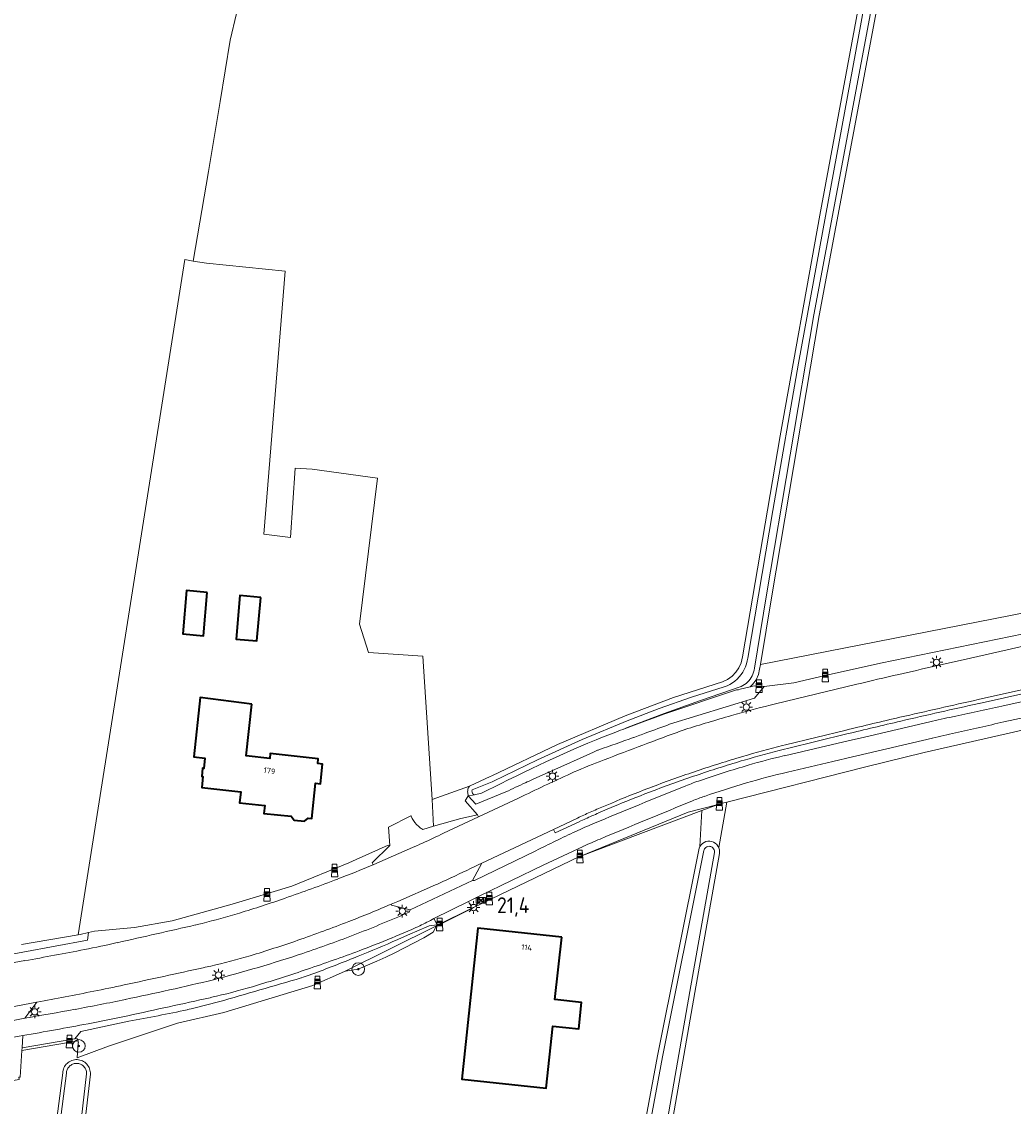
# Model space of a CAD drawing. Header units: metres. Extents: x 125158 to 132124, y 450612 to 454469.
# Tile 63 of 173: x 127079 to 127236, y 451581 to 451752. Entities that reach past the tile are written whole.
import ezdxf
from ezdxf.enums import TextEntityAlignment as Align

# ---------------------------------------------------------------- set-up
doc = ezdxf.new("R2010")
doc.units = ezdxf.units.M
doc.layers.get('0').update_dxf_attribs({"color": 8})
for name, color, linetype, lineweight in [('B-XX-GR-BOOM-S', 8, 'Continuous', 25), ('B-XX-IE-MEUBILAIR_WEGMEUBILAIR-S', 8, 'Continuous', 25), ('B-XX-KL-ET_LS_OV_LICHTMAST-S', 8, 'Continuous', 25), ('B-XX-OG-BEBOUWING-GV', 8, 'Continuous', 35), ('B-XX-OG-BEBOUWING-T18', 8, 'Continuous', 18), ('B-XX-OG-TERREIN_CULTUURSCHEIDING-GV', 8, 'Continuous', 18), ('B-XX-OG-WATER-GV', 8, 'Continuous', 18), ('B-XX-OG-WATER_SLOOT-GV', 8, 'Continuous', 18), ('B-XX-OG-WEG-GV', 8, 'Continuous', 18), ('B-XX-VW-HECTOMETRERING-S', 8, 'Continuous', 25)]:
    doc.layers.add(name, color=color, linetype=linetype, lineweight=lineweight)
doc.layers.add('TOPOT30', color=1, linetype='Continuous')
doc.styles.add('ISO', font='iso', dxfattribs={"height": 5})
doc.styles.add('NLCS-ISO', font='NLCS-ISO.ttf')
doc.styles.add('NLCS-ISO-M-T18', font='NLCS-ISO.ttf', dxfattribs={"height": 1.8})

# ---------------------------------------------------------------- blocks, each defined once
blk = doc.blocks.new('SIE-WEG_PAAL_GRENSPAAL-SO')
at = {"linetype": 'ByBlock', "lineweight": 18}
h = blk.add_hatch(color=0, dxfattribs=at)
h.dxf.hatch_style = 1
h.paths.add_polyline_path([(0.90625, -0.5), (0.875, 0), (-0.875, 0), (-0.90625, -0.5)])
h.paths.add_polyline_path([(-0.8125, 1), (-0.84375, 0.5), (0.84375, 0.5), (0.8125, 1)])
at = {"color": 0, "linetype": 'ByBlock', "lineweight": 18}
blk.add_lwpolyline([(-1, -2), (1, -2), (0.75, 2), (-0.75, 2)], close=True, dxfattribs=at)
for points in [[(0.875, 0), (-0.875, 0)], [(0.84375, 0.5), (-0.84375, 0.5)], [(0.8125, 1), (-0.8125, 1)], [(0.90625, -0.5), (-0.90625, -0.5)]]:
    blk.add_lwpolyline(points, dxfattribs=at)
blk = doc.blocks.new('SKL-ET_OV_LICHTMAST-SO')
at = {"color": 0, "linetype": 'ByBlock', "lineweight": 18}
for points in [[(-1.25, 0), (-2, 0)], [(-1.41, 1.41), (-0.88, 0.88)], [(0, 2), (0, 1.25)], [(0.88, 0.88), (1.41, 1.41)], [(2, 0), (1.25, 0)], [(-1.41, -1.41), (-0.88, -0.88)], [(0, -1.25), (0, -2)], [(0.88, -0.88), (1.41, -1.41)]]:
    blk.add_lwpolyline(points, dxfattribs=at)
blk.add_circle((0, 0), 1, dxfattribs=at)
blk = doc.blocks.new('SIE-WEG_PAAL_HECTOMETERPAAL-SO')
at = {"color": 0, "linetype": 'ByBlock', "lineweight": 18}
blk.add_lwpolyline([(-1.44375, -0.94375), (1.44375, -0.94375), (1.44375, 0.94375), (-1.44375, 0.94375)], close=True, dxfattribs=at)
at = {"color": 0, "linetype": 'ByBlock', "lineweight": 18, "style": 'NLCS-ISO'}
blk.add_text('hm', height=1.5, dxfattribs=at).set_placement((0, 0), align=Align.MIDDLE_CENTER)
blk = doc.blocks.new('SGR-BOOM_01-SO')
at = {"linetype": 'ByBlock', "lineweight": 18}
h = blk.add_hatch(color=0, dxfattribs=at)
h.dxf.hatch_style = 1
edge = h.paths.add_edge_path()
edge.add_arc((0, 0), 0.25, 0, 360)
at = {"color": 0, "linetype": 'ByBlock', "lineweight": 18}
for radius in [2, 0.25]:
    blk.add_circle((0, 0), radius, dxfattribs=at)
blk = doc.blocks.new('kilometerpaal')
at = {"color": 0}
for p, q in [((-0.44, 0.44), (0.44, -0.44)), ((-0.44, -0.44), (-0.44, 0.44)), ((0.44, 0.44), (-0.44, -0.44)), ((0.44, -0.44), (0.44, 0.44))]:
    blk.add_line(p, q, dxfattribs=at)
at = {"color": 0, "style": 'ISO'}
blk.add_attdef('KILOMETERPAAL', (0.59, 0.87), '', height=2.5, dxfattribs=at)

msp = doc.modelspace()

# ---------------------------------------------------------------- linework, layer by layer
at = {"layer": 'B-XX-OG-BEBOUWING-GV'}
for points in [[(127108.13, 451662), (127104.84, 451662.29), (127104.24, 451655.42), (127107.53, 451655.13)], [(127116.62, 451661.2), (127113.29, 451661.52), (127112.69, 451654.62), (127115.96, 451654.34)], [(127115.17, 451644.31), (127106.99, 451645.35), (127105.99, 451635.96), (127107.74, 451635.78), (127107.56, 451634.13), (127107.39, 451634.15), (127107.26, 451632.85), (127107.42, 451632.84), (127107.24, 451631.09), (127113.41, 451630.43), (127113.22, 451628.68), (127117.22, 451628.26), (127117.08, 451627), (127121.39, 451626.55), (127121.88, 451625.95), (127123.49, 451625.78), (127124.1, 451626.28), (127124.65, 451626.22), (127125.26, 451631.81), (127126.05, 451631.71), (127126.37, 451634.81), (127125.6, 451634.91), (127125.68, 451635.64), (127118.1, 451636.47), (127118.02, 451635.71), (127114.26, 451636.12)], [(127164.19, 451607.41), (127150.94, 451608.84), (127148.37, 451584.96), (127161.74, 451583.52), (127162.8, 451593.33), (127166.89, 451592.89), (127167.35, 451597.08), (127163.13, 451597.54)]]:
    msp.add_lwpolyline(points, close=True, dxfattribs=at)
at = {"layer": 'B-XX-OG-TERREIN_CULTUURSCHEIDING-GV'}
for points in [[(127240.99, 451900.01), (127233.37, 451858.93), (127228.7, 451836.54), (127223.98, 451808.64), (127218.1, 451776.06), (127204.92, 451705.81), (127197.43, 451661.46), (127195.63, 451650.56), (127240.59, 451659.42)], [(127112.77, 451753.66), (127111.72, 451749.42), (127110.15, 451739.71), (127108.33, 451728.65), (127105.9, 451714.46), (127107.99, 451714.12), (127120.43, 451712.87), (127117.08, 451671.24), (127121.31, 451670.71), (127122.02, 451681.65), (127124.7, 451681.5), (127135.07, 451680.06), (127132.23, 451656.95), (127133.61, 451652.5), (127142.21, 451651.88), (127143.72, 451629.2), (127149.62, 451631.32), (127149.7, 451631.36), (127152.88, 451632.85), (127153.13, 451632.94), (127163.52, 451637.91), (127174.21, 451642.48), (127181.88, 451645.34), (127189.61, 451647.85), (127190.43, 451648.22), (127191.15, 451648.72), (127191.76, 451649.35), (127192.24, 451650.07), (127192.59, 451650.87), (127192.8, 451651.78), (127198.75, 451686.77), (127205.05, 451721.72), (127215.55, 451778.6)], [(127078.74, 451606.24), (127087.7, 451607.79), (127104.55, 451714.68), (127105.9, 451714.46), (127108.33, 451728.65), (127110.15, 451739.71), (127111.72, 451749.42), (127112.77, 451753.66)], [(127142.21, 451624.48), (127143.93, 451624.98), (127143.72, 451629.2), (127142.21, 451651.88), (127133.61, 451652.5), (127132.23, 451656.95), (127135.07, 451680.06), (127124.7, 451681.5), (127122.02, 451681.65), (127121.31, 451670.71), (127117.08, 451671.24), (127120.43, 451712.87), (127107.99, 451714.12), (127105.9, 451714.46), (127104.55, 451714.68), (127087.7, 451607.79)], [(127244, 451641.78), (127221.54, 451636.64), (127212.33, 451634.41), (127190.29, 451628.8), (127189.03, 451621.59), (127189.05, 451621.55), (127189.13, 451621.25), (127189.16, 451620.94), (127189.13, 451620.68), (127185.24, 451598.68), (127175.69, 451543.98)], [(127171.16, 451544.58), (127179.37, 451588.61), (127185.88, 451621.25), (127185.94, 451621.49), (127186.07, 451621.78), (127186.36, 451627.46), (127167.08, 451620.2), (127167.01, 451620.17), (127150.26, 451612.11), (127150, 451611.98), (127144.89, 451609.44), (127144.55, 451609.27), (127144.4, 451609.2), (127143.85, 451608.19), (127142.37, 451607.33), (127140.86, 451606.51), (127139.35, 451605.71), (127137.81, 451604.94), (127136.38, 451604.26), (127134.94, 451603.6), (127133.48, 451602.97), (127132.01, 451602.36), (127130, 451602.03), (127129.83, 451602.01), (127124.8, 451599.79), (127110.75, 451595.52), (127103.41, 451593.79), (127092.48, 451590.19), (127087.52, 451588.33), (127087.69, 451590.69), (127087.73, 451590.7), (127087.7, 451590.84), (127087.68, 451590.99), (127078.8, 451589.49), (127078.51, 451585.28)], [(127087.7, 451607.79), (127088.02, 451607.84), (127089.32, 451608.16), (127090.29, 451608.39), (127096.61, 451608.97), (127102.59, 451610.02), (127112.04, 451612.62), (127121.52, 451615.5), (127130.52, 451619.21), (127131.66, 451619.72), (127136.76, 451622.01), (127137.01, 451621.95), (127136.8, 451624.83), (127140.34, 451626.63), (127140.36, 451626.58), (127140.53, 451626.23), (127140.53, 451626.23), (127140.73, 451625.9), (127140.97, 451625.57), (127140.97, 451625.57), (127141.24, 451625.25)], [(127079.18, 451538.96), (127085.26, 451585.95), (127085.27, 451586.12), (127085.31, 451586.34), (127085.37, 451586.54), (127085.45, 451586.75), (127085.55, 451586.94), (127085.67, 451587.12), (127085.8, 451587.29), (127085.95, 451587.44), (127086.12, 451587.58), (127086.3, 451587.7), (127086.49, 451587.81), (127086.68, 451587.89), (127086.89, 451587.96), (127087.1, 451588), (127087.32, 451588.03), (127087.53, 451588.03), (127087.75, 451588.01), (127087.96, 451587.97), (127088.17, 451587.91), (127088.37, 451587.83), (127088.56, 451587.73), (127088.74, 451587.61), (127088.91, 451587.47), (127089.06, 451587.32), (127089.2, 451587.15), (127089.32, 451586.97), (127089.42, 451586.78), (127089.5, 451586.58), (127089.57, 451586.38), (127089.61, 451586.17), (127089.63, 451585.95), (127089.63, 451585.73), (127086.5, 451558.54)]]:
    msp.add_lwpolyline(points, dxfattribs=at)
for points in [[(127104.24, 451655.42), (127104.84, 451662.29), (127108.13, 451662), (127107.53, 451655.13)], [(127112.69, 451654.62), (127113.29, 451661.52), (127116.62, 451661.2), (127115.96, 451654.34)], [(127239.99, 451656.09), (127240.59, 451659.42), (127195.63, 451650.56), (127195.51, 451649.83), (127195.33, 451648.99), (127194.95, 451648.14), (127194.4, 451647.4), (127194.01, 451647.05), (127194.65, 451647.2), (127195.41, 451647.17), (127196.23, 451647.09), (127200.93, 451647.68), (127205.88, 451648.85), (127214.63, 451650.77), (127239.29, 451655.85)], [(127105.99, 451635.96), (127106.99, 451645.35), (127115.17, 451644.31), (127114.26, 451636.12), (127118.02, 451635.71), (127118.1, 451636.47), (127125.68, 451635.64), (127125.6, 451634.91), (127126.37, 451634.81), (127126.05, 451631.71), (127125.26, 451631.81), (127124.65, 451626.22), (127124.1, 451626.28), (127123.49, 451625.78), (127121.88, 451625.95), (127121.39, 451626.55), (127117.08, 451627), (127117.22, 451628.26), (127113.22, 451628.68), (127113.41, 451630.43), (127107.24, 451631.09), (127107.42, 451632.84), (127107.26, 451632.85), (127107.39, 451634.15), (127107.56, 451634.13), (127107.74, 451635.78)], [(127149.57, 451631.25), (127149.62, 451631.32), (127143.72, 451629.2), (127143.93, 451624.98), (127148.25, 451626.23), (127150.88, 451626.81), (127148.91, 451629.01), (127149.4, 451629.77), (127149.32, 451630.28), (127149.31, 451630.42), (127149.32, 451630.57), (127149.34, 451630.72), (127149.37, 451630.86), (127149.42, 451630.99), (127149.49, 451631.13)], [(127189.03, 451621.59), (127190.29, 451628.8), (127189.14, 451628.51), (127188.94, 451628.43), (127186.36, 451627.46), (127186.07, 451621.78), (127186.25, 451622.03), (127186.47, 451622.25), (127186.73, 451622.42), (127187.02, 451622.54), (127187.32, 451622.6), (127187.63, 451622.6), (127187.94, 451622.55), (127188.23, 451622.44), (127188.49, 451622.28), (127188.72, 451622.07), (127188.91, 451621.83)], [(127148.37, 451584.96), (127150.94, 451608.84), (127164.19, 451607.41), (127163.13, 451597.54), (127167.35, 451597.08), (127166.89, 451592.89), (127162.8, 451593.33), (127161.74, 451583.52)]]:
    msp.add_lwpolyline(points, close=True, dxfattribs=at)
for centre, radius, start, end in [((127144.54, 451628.37), 4.54, 223.4121, 231.2731), ((127144.54, 451628.39), 4.56, 231.3458, 239.1825)]:
    msp.add_arc(centre, radius, start, end, dxfattribs=at)
at = {"layer": 'B-XX-OG-WATER-GV'}
for points in [[(127216.39, 451778.45), (127205.9, 451721.57), (127201.66, 451698.27), (127197.57, 451674.95), (127193.64, 451651.61), (127193.55, 451651.14), (127193.43, 451650.68), (127193.27, 451650.23), (127193.07, 451649.8), (127192.84, 451649.38), (127192.57, 451648.99), (127192.27, 451648.62), (127191.94, 451648.28), (127191.58, 451647.97), (127191.19, 451647.69), (127190.79, 451647.44), (127190.36, 451647.23), (127189.92, 451647.05), (127184.74, 451645.41), (127179.61, 451643.62), (127174.53, 451641.68), (127167.41, 451638.7), (127160.37, 451635.51), (127153.38, 451632.13), (127153.19, 451632.02), (127150.02, 451630.74), (127150.01, 451630.71), (127149.99, 451630.61), (127149.99, 451630.51), (127150.01, 451630.41), (127150.04, 451630.32), (127150.08, 451630.22), (127150.14, 451630.14), (127150.21, 451630.07), (127150.29, 451630.01), (127150.38, 451629.97), (127150.38, 451629.97), (127151.49, 451630.19), (127154.51, 451631.68), (127155.75, 451632.31), (127156.99, 451632.92), (127158.24, 451633.53), (127159.49, 451634.13), (127161.68, 451635.17), (127163.89, 451636.18), (127166.1, 451637.17), (127168.32, 451638.14), (127169.62, 451638.66), (127170.92, 451639.17), (127172.22, 451639.68), (127173.52, 451640.19), (127173.86, 451640.32), (127174.72, 451640.66), (127180.41, 451642.81), (127186.13, 451644.87), (127192.56, 451647.11), (127192.84, 451647.25), (127193.1, 451647.41), (127193.35, 451647.59), (127193.59, 451647.8), (127193.8, 451648.02), (127194, 451648.27), (127194.17, 451648.52), (127194.32, 451648.8), (127194.45, 451649.08), (127194.55, 451649.38), (127194.62, 451649.68), (127194.67, 451649.99), (127196.58, 451661.6), (127204.08, 451705.96), (127217.26, 451776.22)], [(127181.27, 451641.12), (127194.7, 451645.27), (127196.23, 451647.09), (127195.41, 451647.17), (127194.65, 451647.2), (127194.01, 451647.05), (127192.43, 451646.68), (127192.15, 451646.6), (127192.13, 451646.6), (127192.13, 451646.6), (127191.83, 451646.55), (127180.35, 451642.74), (127178.64, 451642.11), (127176.93, 451641.48), (127175.22, 451640.84), (127173.86, 451640.32), (127173.52, 451640.19), (127172.22, 451639.68), (127170.92, 451639.17), (127169.62, 451638.66), (127168.32, 451638.14), (127166.1, 451637.17), (127163.89, 451636.18), (127161.68, 451635.17), (127159.49, 451634.13), (127158.24, 451633.53), (127156.99, 451632.92), (127155.75, 451632.31), (127154.51, 451631.68), (127151.49, 451630.19), (127150.38, 451629.97), (127150.1, 451629.91)], [(127159.67, 451632.41), (127165.61, 451635.09), (127166.08, 451635.3), (127169.22, 451636.72), (127169.63, 451636.9)], [(127150.1, 451629.91), (127149.4, 451629.77), (127150.6, 451628.45), (127155.37, 451630.42)], [(127174.9, 451544.12), (127184.45, 451598.82), (127188.34, 451620.83), (127188.35, 451620.98), (127188.34, 451621.12), (127188.3, 451621.26), (127188.23, 451621.4), (127188.1, 451621.57), (127187.98, 451621.66), (127187.79, 451621.76), (127187.65, 451621.79), (127187.51, 451621.8), (127187.3, 451621.78), (127187.15, 451621.73), (127186.98, 451621.61), (127186.87, 451621.51), (127186.78, 451621.39), (127186.72, 451621.26), (127186.68, 451621.12), (127180.16, 451588.46), (127171.95, 451544.44)], [(127047.52, 451599.44), (127056.74, 451600.97), (127078.95, 451605.04), (127089.18, 451606.96), (127089.32, 451608.16), (127088.02, 451607.84), (127087.7, 451607.79), (127078.74, 451606.24)], [(127085.92, 451558.61), (127089.04, 451585.76), (127089.04, 451585.9), (127089.03, 451586.04), (127089.01, 451586.18), (127088.97, 451586.32), (127088.92, 451586.45), (127088.86, 451586.58), (127088.79, 451586.7), (127088.71, 451586.81), (127088.62, 451586.92), (127088.52, 451587.02), (127088.42, 451587.11), (127088.3, 451587.19), (127088.18, 451587.26), (127088.05, 451587.32), (127087.92, 451587.37), (127087.79, 451587.4), (127087.65, 451587.43), (127087.51, 451587.44), (127087.37, 451587.44), (127087.23, 451587.43), (127087.09, 451587.4), (127086.95, 451587.36), (127086.82, 451587.31), (127086.7, 451587.25), (127086.58, 451587.18), (127086.46, 451587.1), (127086.35, 451587.01), (127086.26, 451586.91), (127086.17, 451586.8), (127086.09, 451586.69), (127086.02, 451586.57), (127085.96, 451586.44), (127085.91, 451586.3), (127085.88, 451586.17), (127085.86, 451586.03), (127085.85, 451585.89), (127079.76, 451538.87)]]:
    msp.add_lwpolyline(points, dxfattribs=at)
for centre, radius, start, end in [((126843.22, 452550.45), 970.13, 290.15747, 290.393), ((127077.86, 451910.85), 288.85, 289.7625, 290.1853), ((126912.58, 452370.48), 777.29, 289.34703, 289.77219)]:
    msp.add_arc(centre, radius, start, end, dxfattribs=at)
at = {"layer": 'B-XX-OG-WATER-GV', "extrusion": (0, 0, -1)}
for centre, radius, start, end in [((-127171.99, 451631.66), 5.75, 65.7615, 70.6789), ((-127220.15, 451498.38), 147.04, 65.1865, 65.7164), ((-127539.3, 450808.03), 907.6, 64.97489, 65.1881)]:
    msp.add_arc(centre, radius, start, end, dxfattribs=at)
at = {"layer": 'B-XX-OG-WATER_SLOOT-GV'}
for points in [[(127215.55, 451778.6), (127205.05, 451721.72), (127198.75, 451686.77), (127192.8, 451651.78), (127192.59, 451650.87), (127192.24, 451650.07), (127191.76, 451649.35), (127191.15, 451648.72), (127190.43, 451648.22), (127189.61, 451647.85), (127181.88, 451645.34), (127174.21, 451642.48), (127163.52, 451637.91), (127153.13, 451632.94), (127152.88, 451632.85), (127149.7, 451631.36), (127149.62, 451631.32), (127149.57, 451631.25), (127149.49, 451631.13), (127149.42, 451630.99), (127149.37, 451630.86), (127149.34, 451630.72), (127149.32, 451630.57), (127149.31, 451630.42), (127149.32, 451630.28), (127149.4, 451629.77), (127150.1, 451629.91), (127150.38, 451629.97), (127150.38, 451629.97), (127150.29, 451630.01), (127150.21, 451630.07), (127150.14, 451630.14), (127150.08, 451630.22), (127150.04, 451630.32), (127150.01, 451630.41), (127149.99, 451630.51), (127149.99, 451630.61), (127150.01, 451630.71), (127150.02, 451630.74), (127153.19, 451632.02), (127153.38, 451632.13), (127160.37, 451635.51), (127167.41, 451638.7), (127174.53, 451641.68), (127179.61, 451643.62), (127184.74, 451645.41), (127189.92, 451647.05), (127190.36, 451647.23), (127190.79, 451647.44), (127191.19, 451647.69), (127191.58, 451647.97), (127191.94, 451648.28), (127192.27, 451648.62), (127192.57, 451648.99), (127192.84, 451649.38), (127193.07, 451649.8), (127193.27, 451650.23), (127193.43, 451650.68), (127193.55, 451651.14), (127193.64, 451651.61), (127197.57, 451674.95), (127201.66, 451698.27), (127205.9, 451721.57), (127216.39, 451778.45)], [(127217.26, 451776.22), (127204.08, 451705.96), (127196.58, 451661.6), (127194.67, 451649.99), (127194.62, 451649.68), (127194.55, 451649.38), (127194.45, 451649.08), (127194.32, 451648.8), (127194.17, 451648.52), (127194, 451648.27), (127193.8, 451648.02), (127193.59, 451647.8), (127193.35, 451647.59), (127193.1, 451647.41), (127192.84, 451647.25), (127192.56, 451647.11), (127186.13, 451644.87), (127180.41, 451642.81), (127174.72, 451640.66), (127173.86, 451640.32), (127175.22, 451640.84), (127176.93, 451641.48), (127178.64, 451642.11), (127180.35, 451642.74), (127191.83, 451646.55), (127192.13, 451646.6), (127192.13, 451646.6), (127192.15, 451646.6), (127192.43, 451646.68), (127194.01, 451647.05), (127194.4, 451647.4), (127194.95, 451648.14), (127195.33, 451648.99), (127195.51, 451649.83), (127195.63, 451650.56), (127197.43, 451661.46), (127204.92, 451705.81), (127218.1, 451776.06)], [(127175.69, 451543.98), (127185.24, 451598.68), (127189.13, 451620.68), (127189.16, 451620.94), (127189.13, 451621.25), (127189.05, 451621.55), (127189.03, 451621.59), (127188.91, 451621.83), (127188.72, 451622.07), (127188.49, 451622.28), (127188.23, 451622.44), (127187.94, 451622.55), (127187.63, 451622.6), (127187.32, 451622.6), (127187.02, 451622.54), (127186.73, 451622.42), (127186.47, 451622.25), (127186.25, 451622.03), (127186.07, 451621.78), (127185.94, 451621.49), (127185.88, 451621.25), (127179.37, 451588.61), (127171.16, 451544.58)], [(127171.95, 451544.44), (127180.16, 451588.46), (127186.68, 451621.12), (127186.72, 451621.26), (127186.78, 451621.39), (127186.87, 451621.51), (127186.98, 451621.61), (127187.15, 451621.73), (127187.3, 451621.78), (127187.51, 451621.8), (127187.65, 451621.79), (127187.79, 451621.76), (127187.98, 451621.66), (127188.1, 451621.57), (127188.23, 451621.4), (127188.3, 451621.26), (127188.34, 451621.12), (127188.35, 451620.98), (127188.34, 451620.83), (127184.45, 451598.82), (127174.9, 451544.12)], [(127086.5, 451558.54), (127089.63, 451585.73), (127089.63, 451585.95), (127089.61, 451586.17), (127089.57, 451586.38), (127089.5, 451586.58), (127089.42, 451586.78), (127089.32, 451586.97), (127089.2, 451587.15), (127089.06, 451587.32), (127088.91, 451587.47), (127088.74, 451587.61), (127088.56, 451587.73), (127088.37, 451587.83), (127088.17, 451587.91), (127087.96, 451587.97), (127087.75, 451588.01), (127087.53, 451588.03), (127087.32, 451588.03), (127087.1, 451588), (127086.89, 451587.96), (127086.68, 451587.89), (127086.49, 451587.81), (127086.3, 451587.7), (127086.12, 451587.58), (127085.95, 451587.44), (127085.8, 451587.29), (127085.67, 451587.12), (127085.55, 451586.94), (127085.45, 451586.75), (127085.37, 451586.54), (127085.31, 451586.34), (127085.27, 451586.12), (127085.26, 451585.95), (127079.18, 451538.96)], [(127079.76, 451538.87), (127085.85, 451585.89), (127085.86, 451586.03), (127085.88, 451586.17), (127085.91, 451586.3), (127085.96, 451586.44), (127086.02, 451586.57), (127086.09, 451586.69), (127086.17, 451586.8), (127086.26, 451586.91), (127086.35, 451587.01), (127086.46, 451587.1), (127086.58, 451587.18), (127086.7, 451587.25), (127086.82, 451587.31), (127086.95, 451587.36), (127087.09, 451587.4), (127087.23, 451587.43), (127087.37, 451587.44), (127087.51, 451587.44), (127087.65, 451587.43), (127087.79, 451587.4), (127087.92, 451587.37), (127088.05, 451587.32), (127088.18, 451587.26), (127088.3, 451587.19), (127088.42, 451587.11), (127088.52, 451587.02), (127088.62, 451586.92), (127088.71, 451586.81), (127088.79, 451586.7), (127088.86, 451586.58), (127088.92, 451586.45), (127088.97, 451586.32), (127089.01, 451586.18), (127089.03, 451586.04), (127089.04, 451585.9), (127089.04, 451585.76), (127085.92, 451558.61)]]:
    msp.add_lwpolyline(points, dxfattribs=at)
at = {"layer": 'B-XX-OG-WEG-GV'}
for points in [[(127228.87, 451651.59), (127241.13, 451654.36), (127242.05, 451654.57), (127245.75, 451655.4), (127264.18, 451659.4), (127269.22, 451663.36), (127269.14, 451663.82), (127265.66, 451661.77), (127264.45, 451660.71), (127241.91, 451655.97), (127241.06, 451656.46), (127240.68, 451656.33), (127239.99, 451656.09), (127239.29, 451655.85), (127214.63, 451650.77), (127205.88, 451648.85), (127200.93, 451647.68), (127196.23, 451647.09), (127194.7, 451645.27), (127181.27, 451641.12)], [(127242.05, 451654.57), (127241.13, 451654.36), (127228.87, 451651.59)], [(127230.21, 451644.41), (127242.75, 451647.23), (127247.32, 451648.26), (127263.37, 451651.62), (127266.43, 451652.18), (127266.64, 451651.21), (127266.66, 451651.14), (127273.59, 451652.64), (127273.16, 451654.56), (127265.38, 451652.81), (127247.18, 451648.87), (127243.52, 451648.05), (127242.62, 451647.84), (127230.08, 451645.03)], [(127233.8, 451644), (127243.03, 451646.02), (127243.94, 451646.22), (127253.07, 451648.21), (127266.66, 451651.14), (127266.64, 451651.21), (127266.43, 451652.18), (127263.37, 451651.62), (127247.32, 451648.26), (127242.75, 451647.23), (127230.21, 451644.41)], [(127212.33, 451634.41), (127221.54, 451636.64), (127244, 451641.78), (127249.57, 451643.06), (127267.62, 451646.92), (127272.55, 451647.98), (127273.2, 451648.03), (127272.9, 451649.79), (127257.68, 451646.51), (127244.51, 451643.7), (127243.6, 451643.51), (127234.16, 451641.5)], [(127230.08, 451645.03), (127242.62, 451647.84), (127243.52, 451648.05)], [(127197.18, 451644.13), (127198.04, 451644.34), (127210.86, 451647.45)], [(127210.86, 451647.45), (127198.04, 451644.34), (127197.18, 451644.13)], [(127243.94, 451646.22), (127243.03, 451646.02), (127233.8, 451644)], [(127234.16, 451641.5), (127243.6, 451643.51), (127244.51, 451643.7)], [(127199.45, 451636.15), (127205.24, 451637.5), (127209.51, 451638.49), (127212.12, 451639.1), (127222.41, 451641.49)], [(127222.41, 451641.49), (127212.12, 451639.1), (127209.51, 451638.49), (127205.24, 451637.5), (127199.45, 451636.15)], [(127209.17, 451640.2), (127199.62, 451637.87), (127199.14, 451637.75)], [(127199.14, 451637.75), (127199.62, 451637.87), (127209.17, 451640.2)], [(127199.42, 451637.18), (127199.9, 451637.3), (127209.29, 451639.59)], [(127209.29, 451639.59), (127199.9, 451637.3), (127199.42, 451637.18)], [(127222.83, 451638.91), (127210.87, 451636.12), (127210.22, 451635.97), (127207.09, 451635.24), (127199.91, 451633.55)], [(127199.91, 451633.55), (127207.09, 451635.24), (127210.22, 451635.97), (127210.87, 451636.12), (127222.83, 451638.91)], [(127169.22, 451636.72), (127166.08, 451635.3), (127165.61, 451635.09), (127159.67, 451632.41)], [(127169.63, 451636.9), (127169.22, 451636.72)], [(127161.27, 451618.81), (127151.26, 451613.96), (127149.44, 451613.07), (127149.99, 451611.99), (127144.54, 451609.31), (127144.55, 451609.27), (127144.89, 451609.44), (127150, 451611.98), (127150.26, 451612.11), (127167.01, 451620.17), (127167.08, 451620.2), (127184.18, 451627.21), (127188.94, 451628.43), (127189.14, 451628.51), (127190.29, 451628.8), (127212.33, 451634.41)], [(127157.38, 451629.43), (127151.04, 451626.46), (127148.64, 451625.34)], [(127155.37, 451630.42), (127150.6, 451628.45), (127149.4, 451629.77), (127148.91, 451629.01), (127150.88, 451626.81), (127151.04, 451626.46), (127157.38, 451629.43)], [(127172.79, 451628.95), (127172.1, 451628.65), (127169.76, 451627.66)], [(127172.1, 451628.65), (127172.79, 451628.95)], [(127169.76, 451627.66), (127172.1, 451628.65)], [(127170.04, 451627.09), (127172.38, 451628.08), (127173.07, 451628.37)], [(127173.07, 451628.37), (127172.38, 451628.08), (127170.04, 451627.09)], [(127141.24, 451625.25), (127140.97, 451625.57), (127140.97, 451625.57), (127140.73, 451625.9), (127140.53, 451626.23), (127140.53, 451626.23), (127140.36, 451626.58), (127140.34, 451626.63), (127136.8, 451624.83), (127137.01, 451621.95), (127134.22, 451619.18), (127134.36, 451618.89)], [(127145.52, 451623.88), (127148.64, 451625.34), (127151.04, 451626.46), (127150.88, 451626.81), (127148.25, 451626.23), (127143.93, 451624.98), (127142.21, 451624.48)], [(127148.64, 451625.34), (127145.52, 451623.88)], [(127166.98, 451625.7), (127163.17, 451623.92), (127162.89, 451624.49), (127151.54, 451619.15), (127150.09, 451616.38), (127150.41, 451616.39), (127160.09, 451621.1)], [(127151.54, 451619.15), (127162.89, 451624.49), (127166.7, 451626.28)], [(127166.7, 451626.28), (127162.89, 451624.49), (127163.17, 451623.92), (127166.98, 451625.7)], [(127134.36, 451618.89), (127134.22, 451619.18), (127137.01, 451621.95), (127136.76, 451622.01), (127131.66, 451619.72), (127130.52, 451619.21), (127121.52, 451615.5), (127112.04, 451612.62), (127102.59, 451610.02), (127096.61, 451608.97), (127090.29, 451608.39), (127089.32, 451608.16), (127089.18, 451606.96), (127078.95, 451605.04), (127056.74, 451600.97), (127047.52, 451599.44)], [(127134.36, 451618.89), (127135.4, 451619.34), (127140.59, 451621.59)], [(127140.59, 451621.59), (127135.4, 451619.34)], [(127160.09, 451621.1), (127150.41, 451616.39), (127150.09, 451616.38)], [(127135.4, 451619.34), (127134.36, 451618.89)], [(127138.27, 451613.09), (127137.23, 451612.64), (127137.29, 451612.51), (127140.2, 451611.73), (127150.09, 451616.38), (127151.54, 451619.15)], [(127151.26, 451613.96), (127161.27, 451618.81)], [(127137.23, 451612.64), (127138.27, 451613.09), (127144.21, 451615.7)], [(127144.21, 451615.7), (127138.27, 451613.09)], [(127150.09, 451616.38), (127140.2, 451611.73), (127140.07, 451611.39)], [(127143.98, 451610.35), (127149.44, 451613.07), (127151.26, 451613.96)], [(127140.07, 451611.39), (127140.2, 451611.73), (127137.29, 451612.51), (127137.23, 451612.64)], [(127137.39, 451606.67), (127138.25, 451607.04), (127140.3, 451607.94), (127141.29, 451608.38), (127143.21, 451609.24), (127144.5, 451609.39), (127143.98, 451610.35)], [(127095.72, 451594.11), (127088.11, 451592.49), (127087.18, 451591.32), (127087.56, 451591.39), (127087.68, 451590.99), (127087.7, 451590.84), (127087.73, 451590.7), (127087.69, 451590.69), (127087.52, 451588.33), (127092.48, 451590.19), (127103.41, 451593.79), (127110.75, 451595.52), (127124.8, 451599.79), (127129.83, 451602.01), (127144.4, 451609.2), (127144.5, 451609.39), (127143.21, 451609.24), (127141.29, 451608.38), (127140.3, 451607.94), (127138.25, 451607.04)], [(127143.85, 451608.19), (127144.4, 451609.2), (127129.83, 451602.01), (127130, 451602.03), (127132.01, 451602.36)], [(127140.47, 451608.64), (127137.94, 451607.56), (127137.25, 451607.26)], [(127137.25, 451607.26), (127137.94, 451607.56), (127140.47, 451608.64)], [(127140.86, 451606.51), (127142.37, 451607.33), (127143.85, 451608.19)], [(127138.25, 451607.04), (127137.39, 451606.67)], [(127137.81, 451604.94), (127139.35, 451605.71), (127140.86, 451606.51)], [(127134.94, 451603.6), (127136.38, 451604.26), (127137.81, 451604.94)], [(127046.39, 451600.48), (127046.13, 451600.44), (127046.32, 451599.54), (127048.7, 451598.01), (127066.58, 451601.35), (127079.26, 451603.7)], [(127079.26, 451603.7), (127066.58, 451601.35), (127048.7, 451598.01)], [(127132.01, 451602.36), (127133.48, 451602.97), (127134.94, 451603.6)], [(127049.92, 451591.26), (127053.01, 451591.81), (127068.04, 451594.66), (127081.17, 451597.13)], [(127081.17, 451597.13), (127079.27, 451594.61)], [(127079.27, 451594.61), (127070.18, 451592.82)], [(127078.82, 451589.88), (127087.18, 451591.32), (127088.11, 451592.49), (127095.72, 451594.11)], [(127072.38, 451590.64), (127073.15, 451590.8), (127078.36, 451591.74), (127078.96, 451591.84)], [(127078.96, 451591.84), (127078.82, 451589.88)]]:
    msp.add_lwpolyline(points, dxfattribs=at)
for points in [[(127188.94, 451628.43), (127184.18, 451627.21), (127167.08, 451620.2), (127186.36, 451627.46)], [(127144.5, 451609.39), (127144.54, 451609.31), (127149.99, 451611.99), (127149.44, 451613.07), (127143.98, 451610.35)], [(127144.4, 451609.2), (127144.55, 451609.27), (127144.54, 451609.31), (127144.5, 451609.39)], [(127081.17, 451597.13), (127068.04, 451594.66), (127070.18, 451592.82), (127079.27, 451594.61)], [(127078.82, 451589.88), (127078.96, 451591.84), (127078.36, 451591.74), (127073.15, 451590.8), (127072.38, 451590.64), (127072.8, 451589.06), (127072.91, 451588.59), (127073.82, 451584.49), (127074.07, 451584.54), (127074.13, 451584.21), (127078.37, 451584.89), (127078.31, 451585.25), (127078.51, 451585.28), (127078.8, 451589.49)], [(127078.8, 451589.49), (127087.68, 451590.99), (127087.56, 451591.39), (127087.18, 451591.32), (127078.82, 451589.88)]]:
    msp.add_lwpolyline(points, close=True, dxfattribs=at)
at = {"layer": 'B-XX-OG-WEG-GV', "extrusion": (0, 0, -1)}
for centre, radius, start, end in [((-127623.31, 449884), 1811.06, 77.05168, 77.42041), ((-127355.52, 451048.93), 615.75, 76.41226, 77.04707), ((-127550.16, 450200.77), 1479.3, 77.01241, 77.50393), ((-127536.32, 450262.01), 1415.9, 77.00093, 77.51426), ((-127239.84, 451471.73), 177.61, 74.0484, 76.1015), ((-127529.88, 450262.32), 1413.05, 77.58299, 77.90523), ((-126843.22, 452550.45), 970.13, 249.607, 249.84253), ((-127262.2, 451393.53), 258.94, 72.3512, 74.0469), ((-127374.08, 450964.32), 695.71, 76.28776, 77.00961), ((-127374.91, 450960.54), 698.95, 76.29334, 77.01351), ((-127291.93, 451342.81), 306.67, 76.8964, 77.5919), ((-128007.31, 448220.42), 3507.35, 77.13647, 77.2653), ((-128108.1, 449167.64), 2639.82, 69.187, 69.47261), ((-127077.86, 451910.85), 288.85, 249.8147, 250.2375), ((-127192.12, 451613.88), 27.71, 69.5457, 72.3109), ((-127405.1, 450857.36), 802.53, 76.87203, 77.13874), ((-126912.58, 452370.48), 777.29, 250.22781, 250.65297), ((-127236.61, 451487.97), 154.4, 73.5052, 75.9526), ((-127249.22, 451445.21), 198.98, 71.3662, 73.5188), ((-127236.89, 451487.39), 154.4, 73.5052, 75.9526), ((-127223.08, 451534.58), 104.29, 73.6255, 76.905), ((-127198.06, 451561.7), 78.63, 65.6441, 69.1851), ((-127249.5, 451444.64), 198.98, 71.3662, 73.5188), ((-127245.24, 451459), 183.05, 71.1611, 73.6396), ((-127279.53, 451381.57), 276.32, 63.7638, 65.6584), ((-127258.4, 451417.9), 227.79, 69.4732, 71.3733), ((-127258.68, 451417.33), 227.79, 69.4732, 71.3733), ((-127200.42, 451590.36), 44.25, 67.9826, 71.162), ((-127228.89, 451510.29), 126.62, 73.7307, 76.7683), ((-127882.55, 449904.9), 1862.52, 67.47712, 67.96667), ((-127232.16, 451487.9), 153.03, 67.1725, 69.4864), ((-127232.44, 451487.32), 153.03, 67.1725, 69.4864), ((-127231.77, 451500.51), 136.81, 70.7977, 73.7229), ((-128078.41, 449447.13), 2357.74, 67.34529, 67.72977), ((-127199.26, 451593.84), 37.99, 67.7527, 70.7962), ((-127240.21, 451468.6), 173.98, 65.0039, 65.7293), ((-127190.4, 451579.21), 52.66, 65.6707, 66.935), ((-127190.68, 451578.64), 52.66, 65.6707, 66.935), ((-127192.96, 451567.84), 62.26, 64.7758, 67.4701), ((-127240.49, 451468.02), 173.98, 65.0039, 65.7293), ((-127144.54, 451628.37), 4.54, 308.7269, 316.5879), ((-127144.54, 451628.39), 4.56, 300.8175, 308.6542), ((-126998.71, 451932), 341.31, 244.5249, 245.1455), ((-127319.92, 451298.63), 359.91, 63.6351, 64.756), ((-127110.83, 451689.85), 74.46, 245.1072, 246.4463), ((-127202.15, 451546.6), 82.75, 65.2905, 67.3328), ((-127362.08, 451199.85), 464.6, 64.3915, 65.2492), ((-127075.49, 451756.83), 149.98, 246.8887, 249.1947), ((-126982.42, 451966.29), 386.16, 244.0254, 244.8078), ((-127099.53, 451717.3), 111, 244.8055, 246.2664), ((-127014.17, 451918.14), 322.56, 249.1901, 250.7583), ((-127056.58, 451796.69), 193.91, 250.7632, 253.0213), ((-127061.46, 451788.41), 191.4, 246.6817, 248.8528), ((-127077.31, 451728.82), 122.94, 253.027, 255.8674), ((-127032.95, 451862.37), 270.67, 248.8712, 250.6942), ((-127059.68, 451793.53), 199.09, 246.1847, 248.7853), ((-127098.71, 451697.44), 98.15, 242.5379, 244.006), ((-125685.94, 457862.1), 6412.04, 257.202137, 257.315663), ((-127096.51, 451652.49), 44.24, 255.845, 257.2421), ((-127129, 451635.34), 29.05, 244.0229, 246.7456), ((-127054.48, 451781.56), 179.39, 257.3105, 259.0088), ((-127068.33, 451761.43), 163.71, 250.7017, 253.4789), ((-127059.9, 451793.09), 198.6, 248.7996, 251.4065), ((-127052.01, 451801.51), 212.73, 246.3354, 248.1362), ((-127086.22, 451729.23), 132.2, 247.2981, 249.6736), ((-126976.44, 452182.78), 588.14, 258.99777, 259.93179), ((-127060.08, 451792.55), 198.03, 251.406, 253.5358), ((-127016.34, 451917.74), 333.25, 249.6649, 251.1588), ((-127084.39, 451707.45), 107.4, 253.5016, 256.9286), ((-127032.48, 451850.42), 265.39, 248.1562, 249.7699), ((-124880.5, 461848.41), 10485.07, 257.737122, 257.807093), ((-127086.94, 451696.63), 96.27, 256.9525, 257.6705), ((-127059.94, 451793.03), 198.53, 253.5365, 255.6611), ((-127057.65, 451796.67), 205.33, 251.1578, 253.4688), ((-127117.44, 451619.9), 19.71, 249.7834, 253.5954), ((-127036.55, 451870.24), 276.62, 257.8058, 258.8265), ((-127013.36, 451994.82), 405.6, 256.3455, 257.3552), ((-127077.45, 451730.01), 135.8, 253.4766, 256.3136), ((-126518.93, 453658.96), 2144.8, 253.64162, 254.006), ((-126903.52, 452544.19), 963.58, 258.83135, 259.37585), ((-127013.33, 451994.7), 405.48, 257.3471, 258.357), ((-127097.31, 451648.62), 52.01, 256.3548, 257.4891), ((-127012, 452001.22), 412.15, 258.3591, 259.4826), ((-125350.93, 459574.66), 8168.17, 257.57375, 257.667195), ((-127088.68, 451671.2), 76.99, 254.0012, 257.7955), ((-127012.11, 452001.27), 412.17, 259.4992, 260.6228), ((-127047.33, 451815.76), 225.98, 257.6747, 259.3077), ((-127049.12, 451853.7), 263.74, 257.7753, 259.8219), ((-126965.27, 452251.86), 669.73, 259.33124, 260.22654)]:
    msp.add_arc(centre, radius, start, end, dxfattribs=at)
at = {"layer": 'B-XX-OG-WEG-GV'}
for centre, radius, start, end in [((127623.31, 449884), 1811.06, 102.57959, 102.94832), ((127355.52, 451048.93), 615.75, 102.95293, 103.58774), ((127550.16, 450200.77), 1479.3, 102.49607, 102.98759), ((127536.32, 450262.01), 1415.9, 102.48574, 102.99907), ((127239.84, 451471.73), 177.61, 103.8985, 105.9516), ((127529.88, 450262.32), 1413.05, 102.09477, 102.41701), ((127262.2, 451393.53), 258.94, 105.9531, 107.6488), ((127374.08, 450964.32), 695.71, 102.99039, 103.71224), ((127374.91, 450960.54), 698.95, 102.98649, 103.70666), ((127291.93, 451342.81), 306.67, 102.4081, 103.1036), ((128007.31, 448220.42), 3507.35, 102.7347, 102.86353), ((128108.1, 449167.64), 2639.82, 110.52739, 110.813), ((127192.12, 451613.88), 27.71, 107.6891, 110.4543), ((127405.1, 450857.36), 802.53, 102.86126, 103.12797), ((127236.61, 451487.97), 154.4, 104.0474, 106.4948), ((127171.99, 451631.66), 5.75, 109.3211, 114.2385), ((127249.22, 451445.21), 198.98, 106.4812, 108.6338), ((127236.89, 451487.39), 154.4, 104.0474, 106.4948), ((127223.08, 451534.58), 104.29, 103.095, 106.3745), ((127198.06, 451561.7), 78.63, 110.8149, 114.3559), ((127249.5, 451444.64), 198.98, 106.4812, 108.6338), ((127245.24, 451459), 183.05, 106.3604, 108.8389), ((127279.53, 451381.57), 276.32, 114.3416, 116.2362), ((127220.15, 451498.38), 147.04, 114.2836, 114.8135), ((127258.4, 451417.9), 227.79, 108.6267, 110.5268), ((127258.68, 451417.33), 227.79, 108.6267, 110.5268), ((127200.42, 451590.36), 44.25, 108.838, 112.0174), ((127228.89, 451510.29), 126.62, 103.2317, 106.2693), ((127539.3, 450808.03), 907.6, 114.8119, 115.02511), ((127882.55, 449904.9), 1862.52, 112.03333, 112.52288), ((127232.16, 451487.9), 153.03, 110.5136, 112.8275), ((127232.44, 451487.32), 153.03, 110.5136, 112.8275), ((127231.77, 451500.51), 136.81, 106.2771, 109.2023), ((128078.41, 449447.13), 2357.74, 112.27023, 112.65471), ((127199.26, 451593.84), 37.99, 109.2038, 112.2473), ((127240.21, 451468.6), 173.98, 114.2707, 114.9961), ((127190.4, 451579.21), 52.66, 113.065, 114.3293), ((127190.68, 451578.64), 52.66, 113.065, 114.3293), ((127192.96, 451567.84), 62.26, 112.5299, 115.2242), ((127240.49, 451468.02), 173.98, 114.2707, 114.9961), ((126998.71, 451932), 341.31, 294.8545, 295.4751), ((127319.92, 451298.63), 359.91, 115.244, 116.3649), ((127110.83, 451689.85), 74.46, 293.5537, 294.8928), ((127202.15, 451546.6), 82.75, 112.6672, 114.7095), ((127362.08, 451199.85), 464.6, 114.7508, 115.6085), ((127075.49, 451756.83), 149.98, 290.8053, 293.1113), ((126982.42, 451966.29), 386.16, 295.1922, 295.9746), ((127099.53, 451717.3), 111, 293.7336, 295.1945), ((127014.17, 451918.14), 322.56, 289.2417, 290.8099), ((127056.58, 451796.69), 193.91, 286.9787, 289.2368), ((127061.46, 451788.41), 191.4, 291.1472, 293.3183), ((127077.31, 451728.82), 122.94, 284.1326, 286.973), ((127032.95, 451862.37), 270.67, 289.3058, 291.1288), ((127059.68, 451793.53), 199.09, 291.2147, 293.8153), ((127098.71, 451697.44), 98.15, 295.994, 297.4621), ((125685.94, 457862.1), 6412.04, 282.684337, 282.797863), ((127096.51, 451652.49), 44.24, 282.7579, 284.155), ((127129, 451635.34), 29.05, 293.2544, 295.9771), ((127054.48, 451781.56), 179.39, 280.9912, 282.6895), ((127068.33, 451761.43), 163.71, 286.5211, 289.2983), ((127059.9, 451793.09), 198.6, 288.5935, 291.2004), ((127052.01, 451801.51), 212.73, 291.8638, 293.6646), ((127086.22, 451729.23), 132.2, 290.3264, 292.7019), ((126976.44, 452182.78), 588.14, 280.06821, 281.00223), ((127060.08, 451792.55), 198.03, 286.4642, 288.594), ((127016.34, 451917.74), 333.25, 288.8412, 290.3351), ((127084.39, 451707.45), 107.4, 283.0714, 286.4984), ((127032.48, 451850.42), 265.39, 290.2301, 291.8438), ((124880.5, 461848.41), 10485.07, 282.192907, 282.262878), ((127086.94, 451696.63), 96.27, 282.3295, 283.0475), ((127059.94, 451793.03), 198.53, 284.3389, 286.4635), ((127057.65, 451796.67), 205.33, 286.5312, 288.8422), ((127117.44, 451619.9), 19.71, 286.4046, 290.2166), ((127036.55, 451870.24), 276.62, 281.1735, 282.1942), ((127013.36, 451994.82), 405.6, 282.6448, 283.6545), ((127077.45, 451730.01), 135.8, 283.6864, 286.5234), ((126518.93, 453658.96), 2144.8, 285.994, 286.35838), ((126903.52, 452544.19), 963.58, 280.62415, 281.16865), ((127013.33, 451994.7), 405.48, 281.643, 282.6529), ((127097.31, 451648.62), 52.01, 282.5109, 283.6452), ((127012, 452001.22), 412.15, 280.5174, 281.6409), ((125350.93, 459574.66), 8168.17, 282.332805, 282.42625), ((127088.68, 451671.2), 76.99, 282.2045, 285.9988), ((127012.11, 452001.27), 412.17, 279.3772, 280.5008), ((127047.33, 451815.76), 225.98, 280.6923, 282.3253), ((127049.12, 451853.7), 263.74, 280.1781, 282.2247), ((126965.27, 452251.86), 669.73, 279.77346, 280.66876)]:
    msp.add_arc(centre, radius, start, end, dxfattribs=at)

# ---------------------------------------------------------------- block references
at = {"layer": 'B-XX-GR-BOOM-S', "xscale": 0.5, "yscale": 0.5, "zscale": 0.5}
for p in [(127132.01, 451602.36), (127087.81, 451590.2)]:
    msp.add_blockref('SGR-BOOM_01-SO', p, dxfattribs=at)
at = {"layer": 'B-XX-IE-MEUBILAIR_WEGMEUBILAIR-S', "xscale": 0.5, "yscale": 0.5, "zscale": 0.5}
for p in [(127205.88, 451648.85), (127195.41, 451647.17), (127189.14, 451628.51), (127167.08, 451620.21), (127128.26, 451617.95), (127117.57, 451614.11), (127152.74, 451613.54), (127144.89, 451609.44), (127125.55, 451600.26), (127086.32, 451590.88)]:
    msp.add_blockref('SIE-WEG_PAAL_GRENSPAAL-SO', p, dxfattribs=at)
at = {"layer": 'B-XX-KL-ET_LS_OV_LICHTMAST-S', "xscale": 0.5, "yscale": 0.5, "zscale": 0.5}
for p in [(127223.49, 451650.94), (127193.39, 451643.84), (127162.73, 451632.9), (127138.97, 451611.53), (127150.26, 451612.11), (127109.89, 451601.43), (127080.83, 451595.6)]:
    msp.add_blockref('SKL-ET_OV_LICHTMAST-SO', p, dxfattribs=at)
at = {"layer": 'B-XX-VW-HECTOMETRERING-S', "xscale": 0.5, "yscale": 0.5, "zscale": 0.5}
msp.add_blockref('SIE-WEG_PAAL_HECTOMETERPAAL-SO', (127151.41, 451613.25), dxfattribs=at)
at = {"layer": 'TOPOT30'}
ref = msp.add_blockref('kilometerpaal', (127151.41, 451613.25), dxfattribs=at)
ref.add_attrib('KILOMETERPAAL', '21,4', (127153.97, 451611.23), dxfattribs={"color": 0, "height": 2.5, "style": 'ISO'})

# ---------------------------------------------------------------- texts
at = {"layer": 'B-XX-OG-BEBOUWING-T18', "style": 'NLCS-ISO-M-T18'}
for s, rotation, p in [('179', 350.4, (127117.96, 451633.75)), ('114', 354.1, (127158.65, 451605.8))]:
    msp.add_text(s, height=0.9, rotation=rotation, dxfattribs=at).set_placement(p, align=Align.MIDDLE_CENTER)

doc.saveas('drawing.dxf')
